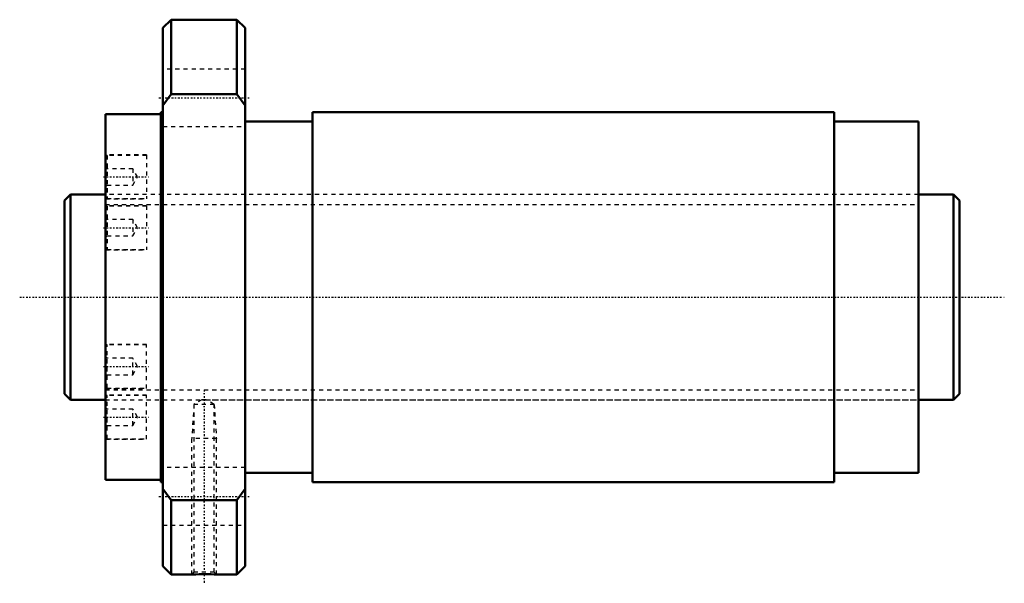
# Model space of a CAD drawing. Header units: millimetres. Extents: x -21 to 219, y -70 to 68.
import ezdxf

# ---------------------------------------------------------------- set-up
doc = ezdxf.new("R2010")
doc.units = ezdxf.units.MM
doc.linetypes.add('Center', pattern=[1.5, 0.45, -0.5, 0.05, -0.5])
doc.linetypes.add('Dashed', pattern=[2, 1, -1])
for name, color, linetype, lineweight in [('2d ConnectionPoints', 7, 'Continuous', 50), ('AM_0', 7, 'Continuous', 50), ('AM_5', 3, 'Continuous', 25), ('AM_7', 7, 'Center', 25), ('AM_9', 6, 'Dashed', 25)]:
    doc.layers.add(name, color=color, linetype=linetype, lineweight=lineweight)

# ---------------------------------------------------------------- blocks, each defined once
blk = doc.blocks.new('1_RR0130WGF50100_3Nut_0_in_WGF50100_3G1_218LC3_0_13_0_0_0')
at = {"layer": 'AM_0'}
for p, q in [((16, 67.5), (14, 65.5)), ((32, 67.5), (16, 67.5)), ((16, 67.5), (16, 49.4)), ((34, 65.5), (32, 67.5)), ((32, 67.5), (32, 49.4)), ((14, 65.5), (14, -65.5)), ((34, 65.5), (34, -65.5)), ((16, 49.4), (14, 46.63)), ((32, 49.4), (16, 49.4)), ((34, 46.63), (32, 49.4)), ((13.5, 44.5), (0, 44.5)), ((0, 44.5), (0, -44.5)), ((14, 45), (13.5, 45)), ((13.5, 45), (13.5, -45)), ((177.5, 45), (50.4, 45)), ((50.4, 45), (50.4, -45)), ((177.5, 45), (177.5, -45)), ((50.4, 42.75), (34, 42.75)), ((198, 42.75), (177.5, 42.75)), ((198, 42.75), (198, -42.75)), ((34, -42.75), (50.4, -42.75)), ((177.5, -42.75), (198, -42.75)), ((0, -44.5), (13.5, -44.5)), ((13.5, -45), (14, -45)), ((50.4, -45), (177.5, -45)), ((14, -46.63), (16, -49.4)), ((32, -49.4), (34, -46.63)), ((16, -49.4), (32, -49.4)), ((16, -49.4), (16, -67.5)), ((32, -49.4), (32, -67.5)), ((14, -65.5), (16, -67.5)), ((32, -67.5), (34, -65.5)), ((16, -67.5), (21.04, -67.5)), ((26.97, -67.5), (32, -67.5))]:
    blk.add_line(p, q, dxfattribs=at)
blk.add_lwpolyline([(21, -67.5), (21.04, -67.5), (21.37, -67.49), (21.98, -67.47), (22.81, -67.45), (23.8, -67.44), (24.81, -67.44), (25.74, -67.46), (26.47, -67.48), (26.89, -67.5), (27, -67.5)], dxfattribs=at)
at = {"layer": 'AM_5', "linetype": 'Dashed'}
for p, q in [((21.54, -26.1), (21, -34.38)), ((26.46, -26.1), (27, -34.38)), ((27, -34.38), (21, -34.38)), ((21, -67.5), (21, -34.38)), ((27, -67.5), (27, -34.38))]:
    blk.add_line(p, q, dxfattribs=at)
at = {"layer": 'AM_7'}
for p, q in [((13, 48.5), (35, 48.5)), ((-0.5, 29.23), (10.5, 29.23)), ((-0.5, 16.88), (10.5, 16.88)), ((-0.5, -16.88), (10.5, -16.88)), ((24, -22.54), (24, -69.64)), ((-0.5, -29.23), (10.5, -29.23)), ((13, -48.5), (35, -48.5))]:
    blk.add_line(p, q, dxfattribs=at)
at = {"layer": 'AM_9'}
for p, q in [((34, 55.5), (14, 55.5)), ((14, 41.5), (34, 41.5)), ((10, 34.58), (0, 34.58)), ((10, 34.48), (0.4, 34.48)), ((0.4, 34.48), (0.4, 23.98)), ((10, 34.58), (10, 23.88)), ((0.4, 31.23), (0, 31.63)), ((6.67, 31.23), (0.4, 31.23)), ((7.82, 29.23), (6.67, 31.23)), ((6.67, 31.23), (6.67, 27.23)), ((6.67, 27.23), (7.82, 29.23)), ((0, 26.83), (0.4, 27.23)), ((0.4, 27.23), (6.67, 27.23)), ((198, 25), (0, 25)), ((0, 23.88), (10, 23.88)), ((10, 22.23), (0, 22.23)), ((0.4, 23.98), (10, 23.98)), ((10, 22.12), (0.4, 22.12)), ((0.4, 22.12), (0.4, 11.62)), ((10, 22.23), (10, 11.53)), ((0.4, 18.88), (0, 19.27)), ((6.67, 18.88), (0.4, 18.88)), ((7.82, 16.88), (6.67, 18.88)), ((6.67, 18.88), (6.67, 14.88)), ((6.67, 14.88), (7.82, 16.88)), ((0, 14.47), (0.4, 14.88)), ((0.4, 14.88), (6.67, 14.88)), ((0, 11.53), (10, 11.53)), ((0.4, 11.62), (10, 11.62)), ((10, -11.53), (0, -11.53)), ((10, -11.62), (0.4, -11.62)), ((0.4, -22.12), (0.4, -11.62)), ((10, -22.23), (10, -11.53)), ((0.4, -14.88), (0, -14.47)), ((6.67, -14.88), (0.4, -14.88)), ((6.67, -18.88), (6.67, -14.88)), ((7.82, -16.88), (6.67, -14.88)), ((0, -19.27), (0.4, -18.88)), ((0.4, -18.88), (6.67, -18.88)), ((6.67, -18.88), (7.82, -16.88)), ((0, -22.23), (10, -22.23)), ((10, -23.88), (0, -23.88)), ((0.4, -22.12), (10, -22.12)), ((0.4, -34.48), (0.4, -23.98)), ((10, -23.98), (0.4, -23.98)), ((10, -34.58), (10, -23.88)), ((0, -25), (23.45, -25)), ((23.45, -25), (21.54, -26.1)), ((21.54, -26.1), (21.54, -66.96)), ((26.46, -26.1), (21.54, -26.1)), ((23.61, -25), (23.67, -25)), ((24.5, -25), (24.55, -25)), ((26.46, -26.1), (24.55, -25)), ((24.55, -25), (198, -25)), ((26.46, -66.96), (26.46, -26.1)), ((0.4, -27.23), (0, -26.83)), ((6.67, -27.23), (0.4, -27.23)), ((7.82, -29.23), (6.67, -27.23)), ((6.67, -31.23), (6.67, -27.23)), ((6.67, -31.23), (7.82, -29.23)), ((0, -31.63), (0.4, -31.23)), ((0.4, -31.23), (6.67, -31.23)), ((0, -34.58), (10, -34.58)), ((0.4, -34.48), (10, -34.48)), ((34, -41.5), (14, -41.5)), ((14, -55.5), (34, -55.5)), ((21.54, -66.96), (21, -67.5)), ((26.46, -66.96), (21.54, -66.96)), ((27, -67.5), (26.46, -66.96))]:
    blk.add_line(p, q, dxfattribs=at)
blk.add_lwpolyline([(24.55, -25), (24.55, -25), (24.52, -25), (24.43, -25), (24.29, -25), (24.11, -24.99), (23.93, -24.99), (23.75, -25), (23.59, -25), (23.49, -25), (23.45, -25), (23.45, -25)], dxfattribs=at)
for centre, start, end in [((0.4, 34.08), 90, 180), ((0.4, 24.38), 180, 270), ((0.4, 21.72), 90, 180), ((0.4, 12.03), 180, 270), ((0.4, -12.03), 90, 180), ((0.4, -21.72), 180, 270), ((0.4, -24.38), 90, 180), ((0.4, -34.08), 180, 270)]:
    blk.add_arc(centre, 0.4, start, end, dxfattribs=at)
blk = doc.blocks.new('2_0130WGF50100_30Shaft_0_in_WGF50100_3G1_218LC3_0_13_0_0_0')
at = {"layer": 'AM_0'}
for p, q in [((-8.5, 25), (-10, 23.5)), ((0, 25), (-8.5, 25)), ((-8.5, 25), (-8.5, -25)), ((206.5, 25), (198, 25)), ((208, 23.5), (206.5, 25)), ((206.5, 25), (206.5, -25)), ((-10, 23.5), (-10, -23.5)), ((208, 23.5), (208, -23.5)), ((-10, -23.5), (-8.5, -25)), ((206.5, -25), (208, -23.5)), ((-8.5, -25), (0, -25)), ((198, -25), (206.5, -25))]:
    blk.add_line(p, q, dxfattribs=at)
at = {"layer": 'AM_5', "linetype": 'Dashed'}
for p, q in [((0, 22.5465), (198, 22.5465)), ((0, -22.5465), (198, -22.5465))]:
    blk.add_line(p, q, dxfattribs=at)
at = {"layer": 'AM_7'}
blk.add_line((-20.9, 0), (218.9, 0), dxfattribs=at)
at = {"layer": 'AM_9'}
for p, q in [((198, 25), (0, 25)), ((0, -25), (198, -25))]:
    blk.add_line(p, q, dxfattribs=at)

msp = doc.modelspace()

# ---------------------------------------------------------------- linework, layer by layer
at = {"layer": '2d ConnectionPoints'}
msp.add_point((0, 0), dxfattribs=at)

# ---------------------------------------------------------------- block references
for name in ['1_RR0130WGF50100_3Nut_0_in_WGF50100_3G1_218LC3_0_13_0_0_0', '2_0130WGF50100_30Shaft_0_in_WGF50100_3G1_218LC3_0_13_0_0_0']:
    msp.add_blockref(name, (0, 0))

doc.saveas('drawing.dxf')
